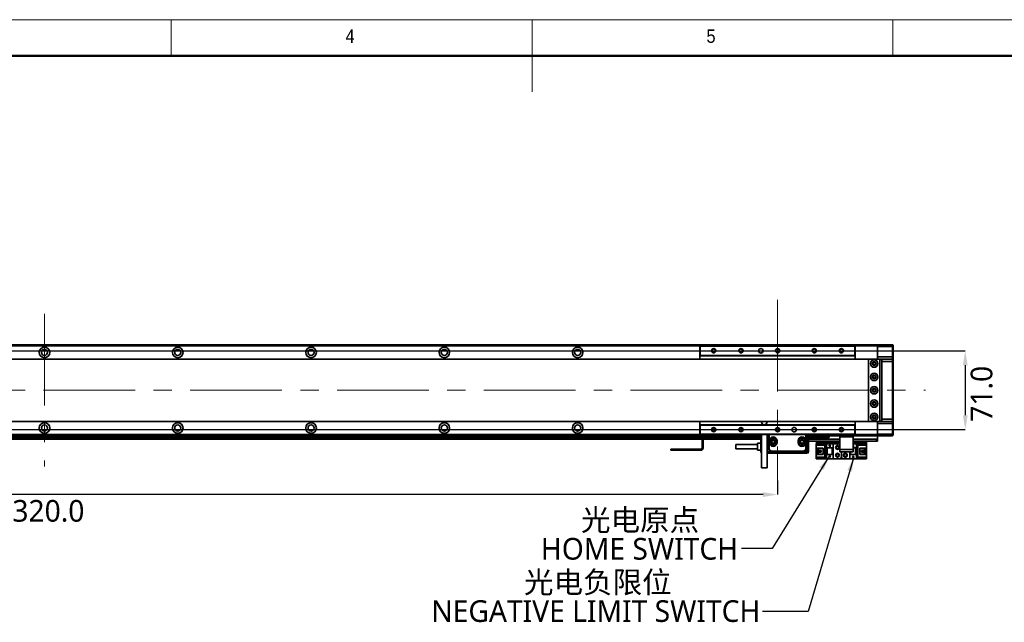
# Model space of a CAD drawing. Header units: millimetres. Extents: x 32 to 2698, y 32 to 1898.
# Tile 5 of 8: x 904 to 1790, y 1355 to 1898. Entities that reach past the tile are written whole.
import ezdxf

# ---------------------------------------------------------------- set-up
doc = ezdxf.new("R2010")
doc.units = ezdxf.units.MM
doc.header["$LTSCALE"] = 6.5
doc.header["$PDSIZE"] = -1
doc.linetypes.add('CENTERX2', pattern=[20.32, 12.7, -2.54, 2.54, -2.54])
doc.layers.add('DIMNS', color=7, linetype='Continuous')
doc.styles.add('SLDTEXTSTYLE0', font='GOTHIC.TTF', dxfattribs={"width": 0.913})
doc.styles.add('SLDTEXTSTYLE7', font='MSYH.TTC', dxfattribs={"bigfont": 'bigfont'})
doc.styles.add('SLDTEXTSTYLE9', font='MSYH.TTC')
doc.styles.get("Standard").update_dxf_attribs({"font": 'MSYH.TTC'})
doc.dimstyles.new('SLDDIMSTYLE0', dxfattribs={"dimtxt": 19.5, "dimasz": 13, "dimexe": 0, "dimexo": 0.0625, "dimgap": 4.875, "dimtad": 2, "dimdec": 1, "dimrnd": 1e-09, "dimzin": 4, "dimdsep": 46, "dimtxsty": 'SLDTEXTSTYLE9', "dimsah": 1, "dimcen": 0.09, "dimadec": 0, "dimazin": 1, "dimtfac": 1, "dimtdec": 1, "dimtofl": 0, "dimtmove": 0, "dimatfit": 3, "dimfxl": 0, "dimfrac": 2, "dimtolj": 1, "dimtzin": 12, "dimarcsym": 0})
doc.dimstyles.new('SLDDIMSTYLE2', dxfattribs={"dimtxt": 0.18, "dimasz": 13, "dimexe": 0, "dimexo": 0.0625, "dimgap": 0, "dimtad": 0, "dimtih": 1, "dimtoh": 1, "dimdec": 0, "dimrnd": 1e-09, "dimzin": 0, "dimdsep": 46, "dimtxsty": 'Standard', "dimsah": 1, "dimcen": 0.09, "dimadec": 0, "dimazin": 0, "dimtfac": 13, "dimtdec": 0, "dimtofl": 0, "dimtmove": 0, "dimatfit": 3, "dimfxl": 0, "dimfrac": 2, "dimtolj": 1, "dimtzin": 0, "dimarcsym": 0})

# ---------------------------------------------------------------- blocks, each defined once
blk = doc.blocks.new('_D_14')
at = {"layer": 'Defpoints', "color": 0}
for p in [(208.58, 1599.92), (208.58, 1528.92), (1755.08, 1528.92)]:
    blk.add_point(p, dxfattribs=at)
at = {"layer": 'DIMNS', "color": 0, "lineweight": -2}
for p, q in [((208.64, 1599.92), (1755.08, 1599.92)), ((1755.08, 1586.92), (1755.08, 1541.92)), ((208.64, 1528.92), (1755.08, 1528.92))]:
    blk.add_line(p, q, dxfattribs=at)
at = {"layer": 'DIMNS', "color": 0}
for points in [[(1757.24, 1586.92), (1752.91, 1586.92), (1755.08, 1599.92)], [(1752.91, 1541.92), (1757.24, 1541.92), (1755.08, 1528.92)]]:
    blk.add_solid(points, dxfattribs=at)
at = {"layer": 'DIMNS', "color": 0, "insert": (1759.95, 1561.19), "char_height": 19.5, "attachment_point": 2, "rotation": 90, "style": 'SLDTEXTSTYLE9'}
blk.add_mtext('\\A1;71.0', dxfattribs=at)
blk = doc.blocks.new('_D_17')
at = {"layer": 'Defpoints', "color": 0}
for p in [(266.08, 1580.42), (1586.08, 1483.14), (266.08, 1470.47)]:
    blk.add_point(p, dxfattribs=at)
at = {"layer": 'DIMNS', "color": 0, "lineweight": -2}
for p, q in [((266.08, 1580.36), (266.08, 1470.47)), ((1586.08, 1483.08), (1586.08, 1470.47)), ((1573.08, 1470.47), (279.08, 1470.47))]:
    blk.add_line(p, q, dxfattribs=at)
at = {"layer": 'DIMNS', "color": 0}
for points in [[(279.08, 1472.64), (279.08, 1468.3), (266.08, 1470.47)], [(1573.08, 1468.3), (1573.08, 1472.64), (1586.08, 1470.47)]]:
    blk.add_solid(points, dxfattribs=at)
at = {"layer": 'DIMNS', "color": 0, "insert": (922.33, 1465.59), "char_height": 19.5, "attachment_point": 2, "style": 'SLDTEXTSTYLE9'}
blk.add_mtext('\\A1;1320.0', dxfattribs=at)
blk = doc.blocks.new('SW_NOTE_0_7')
at = {"layer": 'DIMNS', "color": 0, "char_height": 19.5, "attachment_point": 2}
for s, insert, style in [('光电负限位', (-148.24, 36.14), 'SLDTEXTSTYLE7'), ('NEGATIVE LIMIT SWITCH', (-150.05, 10.14), 'SLDTEXTSTYLE9')]:
    blk.add_mtext(s, dxfattribs=dict(at, insert=insert, style=style))
blk = doc.blocks.new('SW_NOTE_0_8')
at = {"layer": 'DIMNS', "color": 0, "char_height": 19.5, "attachment_point": 2}
for s, insert, style in [('光电原点', (-91.32, 35.62), 'SLDTEXTSTYLE7'), ('HOME SWITCH', (-91.84, 9.62), 'SLDTEXTSTYLE9')]:
    blk.add_mtext(s, dxfattribs=dict(at, insert=insert, style=style))

msp = doc.modelspace()

# ---------------------------------------------------------------- linework, layer by layer
at = {"color": 7, "linetype": 'Continuous', "lineweight": 18}
for p, q in [((2697.5, 1898), (32.5, 1898)), ((1040, 1865.5), (1040, 1898)), ((1365, 1898), (1365, 1833)), ((1690, 1865.5), (1690, 1898)), ((65, 1865.5), (2665, 1865.5))]:
    msp.add_line(p, q, dxfattribs=at)
at = {"color": 7, "linetype": 'Continuous', "lineweight": 50}
msp.add_line((2665, 1865.5), (65, 1865.5), dxfattribs=at)
at = {"color": 7, "linetype": 'Continuous', "lineweight": 35}
for p, q in [((176.0783495, 1605.4181101), (1676.0783197, 1605.4181101)), ((1676.0783197, 1604.4181081), (1676.0783197, 1605.4181101)), ((1676.0783197, 1605.4181101), (1689.5783098, 1605.4181101)), ((1689.5783098, 1603.9181108), (1689.5783098, 1605.4181101)), ((1689.5783098, 1605.4181101), (1690.0783183, 1604.9181091)), ((1690.0783183, 1604.9181091), (1690.0783183, 1603.9181108)), ((1516.0783233, 1604.4181081), (1516.3783135, 1604.1181105)), ((1516.0783233, 1604.4181081), (1656.078309, 1604.4181081)), ((1516.0783233, 1595.4181104), (1516.0783233, 1604.4181081)), ((1516.0783233, 1595.4181104), (1516.3783135, 1595.7181098)), ((1516.3783135, 1604.1181105), (1516.3783135, 1595.7181098)), ((1655.7783188, 1604.1181105), (1516.3783135, 1604.1181105)), ((1516.3783135, 1595.7181098), (1655.7783188, 1595.7181098)), ((1655.7783188, 1604.1181105), (1656.078309, 1604.4181081)), ((1655.7783188, 1595.7181098), (1655.7783188, 1604.1181105)), ((1655.7783188, 1595.7181098), (1656.078309, 1595.4181104)), ((1656.078309, 1604.4181081), (1656.078309, 1595.4181104)), ((1676.0783197, 1594.4181102), (1676.0783197, 1604.4181081)), ((1689.5783098, 1603.9181108), (1676.0783197, 1603.9181108)), ((1676.0783197, 1594.4181102), (1676.0783197, 1603.9181108)), ((1689.5783098, 1603.9181108), (1690.0783183, 1603.9181108)), ((1689.5783098, 1594.4181102), (1689.5783098, 1603.9181108)), ((1690.0783183, 1603.9181108), (1690.0783183, 1594.4181102)), ((1668.578312, 1592.4181099), (183.5782828, 1592.4181099)), ((1656.078309, 1595.4181104), (1516.0783233, 1595.4181104)), ((1516.0783233, 1595.4181104), (1516.0783233, 1592.4181099)), ((1656.078309, 1595.4181104), (1656.078309, 1592.4181099)), ((1668.578312, 1592.4181099), (1668.0783184, 1591.9181088)), ((1668.0783184, 1591.9181088), (1668.0783184, 1536.9181091)), ((1677.5783153, 1592.4181099), (1668.578312, 1592.4181099)), ((1676.0783197, 1594.4181102), (1689.5783098, 1594.4181102)), ((1676.0783197, 1592.4181099), (1676.0783197, 1594.4181102)), ((1678.0783089, 1592.4181099), (1677.5783153, 1592.4181099)), ((1678.0783089, 1591.9181088), (1677.5783153, 1592.4181099)), ((1678.0783089, 1591.9181088), (1678.0783089, 1592.4181099)), ((1678.0783089, 1592.4181099), (1680.0783129, 1592.4181099)), ((1680.0783129, 1592.1181104), (1678.0783089, 1592.1181104)), ((1678.0783089, 1536.9181091), (1678.0783089, 1591.9181088)), ((1680.0783129, 1590.4181095), (1680.0783129, 1592.4181099)), ((1680.0783129, 1592.4181099), (1689.5783098, 1592.4181099)), ((1689.5783098, 1590.4181095), (1680.0783129, 1590.4181095)), ((1680.0783129, 1538.4181103), (1680.0783129, 1590.4181095)), ((1689.5783098, 1592.4181099), (1689.5783098, 1594.4181102)), ((1689.5783098, 1594.4181102), (1690.0783183, 1594.4181102)), ((1689.5783098, 1590.4181095), (1689.5783098, 1592.4181099)), ((1690.0783183, 1591.9181088), (1689.5783098, 1592.4181099)), ((1690.0783183, 1590.4181095), (1689.5783098, 1590.4181095)), ((1689.5783098, 1538.4181103), (1689.5783098, 1590.4181095)), ((1690.0783183, 1594.4181102), (1690.0783183, 1591.9181088)), ((1690.0783183, 1591.9181088), (1690.0783183, 1590.4181095)), ((1690.0783183, 1590.4181095), (1690.0783183, 1538.4181103)), ((183.5782828, 1536.4181081), (1668.578312, 1536.4181081)), ((1516.0783233, 1536.4181081), (1516.0783233, 1533.4181095)), ((1571.578324, 1536.4181081), (1571.578324, 1535.9181108)), ((1576.5783192, 1535.9181108), (1576.5783192, 1536.4181081)), ((1656.078309, 1536.4181081), (1656.078309, 1533.4181095)), ((1668.0783184, 1536.9181091), (1668.578312, 1536.4181081)), ((1668.578312, 1536.4181081), (1677.5783153, 1536.4181081)), ((1676.0783197, 1534.4181078), (1676.0783197, 1536.4181081)), ((1676.0783197, 1524.4181099), (1676.0783197, 1534.4181078)), ((1676.0783197, 1534.4181078), (1689.5783098, 1534.4181078)), ((1676.0783197, 1524.9181109), (1676.0783197, 1534.4181078)), ((1677.5783153, 1536.4181081), (1678.0783089, 1536.9181091)), ((1677.5783153, 1536.4181081), (1678.0783089, 1536.4181081)), ((1678.0783089, 1536.4181081), (1678.0783089, 1536.9181091)), ((1678.0783089, 1536.7181095), (1680.0783129, 1536.7181095)), ((1680.0783129, 1536.4181081), (1678.0783089, 1536.4181081)), ((1680.0783129, 1538.4181103), (1689.5783098, 1538.4181103)), ((1680.0783129, 1536.4181081), (1680.0783129, 1538.4181103)), ((1689.5783098, 1536.4181081), (1680.0783129, 1536.4181081)), ((1690.0783183, 1538.4181103), (1689.5783098, 1538.4181103)), ((1689.5783098, 1536.4181081), (1689.5783098, 1538.4181103)), ((1690.0783183, 1536.9181091), (1689.5783098, 1536.4181081)), ((1689.5783098, 1534.4181078), (1689.5783098, 1536.4181081)), ((1690.0783183, 1534.4181078), (1689.5783098, 1534.4181078)), ((1689.5783098, 1524.9181109), (1689.5783098, 1534.4181078)), ((1690.0783183, 1538.4181103), (1690.0783183, 1536.9181091)), ((1690.0783183, 1536.9181091), (1690.0783183, 1534.4181078)), ((1690.0783183, 1534.4181078), (1690.0783183, 1524.9181109)), ((1516.0783233, 1533.4181095), (1516.3783135, 1533.1181082)), ((1516.0783233, 1533.4181095), (1656.078309, 1533.4181095)), ((1516.0783233, 1524.4181099), (1516.0783233, 1533.4181095)), ((1516.3783135, 1533.1181082), (1516.3783135, 1524.7181112)), ((1655.7783188, 1533.1181082), (1516.3783135, 1533.1181082)), ((1655.7783188, 1533.1181082), (1656.078309, 1533.4181095)), ((1655.7783188, 1524.7181112), (1655.7783188, 1533.1181082)), ((1656.078309, 1533.4181095), (1656.078309, 1524.4181099)), ((1676.0783197, 1524.9181109), (1689.5783098, 1524.9181109)), ((1690.0783183, 1524.9181109), (1689.5783098, 1524.9181109)), ((1689.5783098, 1523.4181079), (1689.5783098, 1524.9181109)), ((1690.0783183, 1524.9181109), (1690.0783183, 1523.9181089)), ((341.0783114, 1523.4181079), (1518.34628, 1523.4181079)), ((1518.0783274, 1521.9181086), (341.0783114, 1521.9181086)), ((341.0783114, 1520.4181092), (1518.0783274, 1520.4181092)), ((1516.0783233, 1524.4181099), (1516.3783135, 1524.7181112)), ((1656.078309, 1524.4181099), (1516.0783233, 1524.4181099)), ((1516.3783135, 1524.7181112), (1655.7783188, 1524.7181112)), ((1518.0783274, 1522.4181096), (1518.0783274, 1512.4181079)), ((1519.0783145, 1522.4181096), (1518.0783274, 1522.4181096)), ((1519.0783145, 1522.4181096), (1519.0783145, 1512.4181079)), ((1571.578324, 1521.9181086), (1519.0783145, 1521.9181086)), ((1519.0783145, 1520.4181092), (1571.0783305, 1520.4181092)), ((1520.0783016, 1524.4181099), (1520.0783016, 1523.4181079)), ((1533.5783066, 1523.4181079), (1520.0783016, 1523.4181079)), ((1533.5783066, 1523.4181079), (1533.5783066, 1524.4181099)), ((1534.07833, 1523.4181079), (1533.5783066, 1523.4181079)), ((1534.07833, 1524.4181099), (1534.07833, 1523.4181079)), ((1534.07833, 1523.4181079), (1571.578324, 1523.4181079)), ((1571.0283222, 1516.8681087), (1568.0783095, 1516.8681087)), ((1568.0783095, 1516.8681087), (1568.0783095, 1510.3681105)), ((1571.0283222, 1510.3681105), (1571.0283222, 1516.8681087)), ((1571.0783305, 1516.443109), (1571.0283222, 1516.443109)), ((1571.0783305, 1509.1181079), (1571.0783305, 1521.6181109)), ((1571.578324, 1524.4181099), (1571.578324, 1494.4181087)), ((1576.5783192, 1494.4181087), (1576.5783192, 1524.4181099)), ((1576.5783192, 1523.4181079), (1578.0783297, 1523.4181079)), ((1578.0783297, 1521.9181086), (1576.5783192, 1521.9181086)), ((1576.5783192, 1521.6181109), (1578.0783297, 1521.6181109)), ((1578.0783297, 1510.9181086), (1578.0783297, 1524.4181099)), ((1578.5783233, 1524.4181099), (1578.5783233, 1518.9181099)), ((1578.5783233, 1517.3181089), (1578.5783233, 1518.9181099)), ((1579.0783169, 1518.9181099), (1578.5783233, 1518.9181099)), ((1578.5783233, 1517.3181089), (1578.5783233, 1511.1252161)), ((1578.5783233, 1517.3181089), (1579.0783169, 1517.3181089)), ((1579.0783169, 1518.9181099), (1579.0783169, 1517.3181089)), ((1580.378324, 1517.3181089), (1580.378324, 1518.9181099)), ((1583.7783219, 1517.3181089), (1583.7783219, 1518.9181099)), ((1585.078329, 1518.9181099), (1585.5783226, 1518.9181099)), ((1585.078329, 1517.3181089), (1585.078329, 1518.9181099)), ((1585.5783226, 1517.3181089), (1585.078329, 1517.3181089)), ((1585.5783226, 1518.9181099), (1585.5783226, 1517.3181089)), ((1604.5783164, 1517.3181089), (1604.5783164, 1518.9181099)), ((1604.5783164, 1518.9181099), (1605.0783099, 1518.9181099)), ((1605.0783099, 1517.3181089), (1604.5783164, 1517.3181089)), ((1605.0783099, 1518.9181099), (1605.0783099, 1517.3181089)), ((1606.3783171, 1517.3181089), (1606.3783171, 1518.9181099)), ((1609.778315, 1517.3181089), (1609.778315, 1518.9181099)), ((1611.5783157, 1518.9181099), (1611.0783221, 1518.9181099)), ((1611.0783221, 1517.3181089), (1611.0783221, 1518.9181099)), ((1611.0783221, 1517.3181089), (1611.5783157, 1517.3181089)), ((1611.5783157, 1518.9181099), (1611.5783157, 1524.4181099)), ((1611.5783157, 1517.3181089), (1611.5783157, 1518.9181099)), ((1611.5783157, 1511.1252161), (1611.5783157, 1517.3181089)), ((1612.0783092, 1524.4181099), (1612.0783092, 1510.9181086)), ((1612.0783092, 1523.4181079), (1642.0783104, 1523.4181079)), ((1632.5783135, 1521.9181086), (1612.0783092, 1521.9181086)), ((1612.0783092, 1521.6181109), (1612.5783177, 1521.6181109)), ((1612.5783177, 1509.1181079), (1612.5783177, 1521.6181109)), ((1614.0783133, 1521.6181109), (1614.0783133, 1509.1181079)), ((1642.0783104, 1520.4181092), (1614.0783133, 1520.4181092)), ((1642.0783104, 1518.4181089), (1614.0783133, 1518.4181089)), ((1620.8783092, 1515.3181086), (1620.8783092, 1516.118111)), ((1620.8783092, 1516.118111), (1630.0783159, 1516.118111)), ((1621.0783126, 1518.4181089), (1621.0783126, 1517.4181106)), ((1621.0783126, 1516.118111), (1621.0783126, 1517.4181106)), ((1630.0783159, 1516.118111), (1630.0783159, 1512.4181079)), ((1630.0783159, 1516.118111), (1636.0783132, 1516.118111)), ((1632.5783135, 1521.9181086), (1632.5783135, 1523.4181079)), ((1636.0783132, 1516.118111), (1636.0783132, 1512.4181079)), ((1636.0783132, 1516.118111), (1641.5783169, 1516.118111)), ((1642.0783104, 1523.4181079), (1642.0783104, 1524.4181099)), ((1643.0783125, 1523.4181079), (1642.0783104, 1523.4181079)), ((1642.0783104, 1522.4181096), (1642.0783104, 1523.4181079)), ((1642.0783104, 1522.4181096), (1654.0783198, 1522.4181096)), ((1642.0783104, 1510.9181086), (1642.0783104, 1522.4181096)), ((1643.0783125, 1524.4181099), (1643.0783125, 1523.4181079)), ((1643.0783125, 1523.4181079), (1653.0783178, 1523.4181079)), ((1653.0783178, 1523.4181079), (1653.0783178, 1524.4181099)), ((1654.0783198, 1523.4181079), (1653.0783178, 1523.4181079)), ((1654.0783198, 1524.4181099), (1654.0783198, 1523.4181079)), ((1654.0783198, 1523.4181079), (1676.0783197, 1523.4181079)), ((1654.0783198, 1522.4181096), (1654.0783198, 1523.4181079)), ((1654.0783198, 1510.9181086), (1654.0783198, 1522.4181096)), ((1675.0783177, 1520.4181092), (1654.0783198, 1520.4181092)), ((1675.0783177, 1518.4181089), (1654.0783198, 1518.4181089)), ((1654.0783198, 1516.118111), (1657.078311, 1516.118111)), ((1655.7783188, 1524.7181112), (1656.078309, 1524.4181099)), ((1657.078311, 1512.4181079), (1657.078311, 1516.118111)), ((1657.078311, 1516.118111), (1666.2783177, 1516.118111)), ((1666.0783144, 1517.4181106), (1666.0783144, 1518.4181089)), ((1666.0783144, 1517.4181106), (1666.0783144, 1516.118111)), ((1666.2783177, 1516.118111), (1666.2783177, 1515.3181086)), ((1675.0783177, 1518.4181089), (1675.0783177, 1520.4181092)), ((1675.0783177, 1520.4181092), (1675.7025869, 1520.4181092)), ((1676.0783197, 1518.4181089), (1675.0783177, 1518.4181089)), ((1675.7025869, 1520.4181092), (1676.0783197, 1520.4181092)), ((1676.0783197, 1523.4181079), (1676.0783197, 1524.4181099)), ((1676.0783197, 1523.3302432), (1676.0783197, 1523.4181079)), ((1689.5783098, 1523.4181079), (1676.0783197, 1523.4181079)), ((1676.0783197, 1520.5059777), (1676.0783197, 1523.3302432)), ((1676.0783197, 1520.4181092), (1676.0783197, 1520.5059777)), ((1676.0783197, 1520.4181092), (1676.0783197, 1518.4181089)), ((1690.0783183, 1523.9181089), (1689.5783098, 1523.4181079)), ((1490.0783302, 1510.4181076), (1490.0783302, 1511.4181096)), ((1490.0783302, 1511.4181096), (1490.5783238, 1511.4181096)), ((1490.5783238, 1510.4181076), (1490.0783302, 1510.4181076)), ((1490.5783238, 1511.4181096), (1490.5783238, 1510.4181076)), ((1517.0783104, 1511.4181096), (1490.5783238, 1511.4181096)), ((1517.0783104, 1510.4181076), (1490.5783238, 1510.4181076)), ((1517.0783104, 1510.4181076), (1517.0783104, 1511.4181096)), ((1518.0783274, 1512.4181079), (1519.0783145, 1512.4181079)), ((1568.0783095, 1515.6681108), (1548.5783221, 1515.6681108)), ((1548.5783221, 1513.6181096), (1548.5783221, 1515.6681108)), ((1548.5783221, 1511.5681084), (1548.5783221, 1513.6181096)), ((1548.5783221, 1511.5681084), (1568.0783095, 1511.5681084)), ((1568.0783095, 1510.3681105), (1571.0283222, 1510.3681105)), ((1571.0283222, 1510.7931102), (1571.0783305, 1510.7931102)), ((1576.5783192, 1507.6181086), (1612.5783177, 1507.6181086)), ((1578.5783233, 1511.1252161), (1578.0783297, 1510.9181086)), ((1580.078304, 1508.9181083), (1578.0783297, 1510.9181086)), ((1578.5783233, 1511.1252161), (1580.2854301, 1509.4181093)), ((1580.2854301, 1509.4181093), (1580.078304, 1508.9181083)), ((1610.0783201, 1508.9181083), (1580.078304, 1508.9181083)), ((1580.2854301, 1509.4181093), (1609.8712088, 1509.4181093)), ((1609.8712088, 1509.4181093), (1611.5783157, 1511.1252161)), ((1609.8712088, 1509.4181093), (1610.0783201, 1508.9181083)), ((1612.0783092, 1510.9181086), (1610.0783201, 1508.9181083)), ((1611.5783157, 1511.1252161), (1612.0783092, 1510.9181086)), ((1612.5783177, 1509.1181079), (1614.0783133, 1509.1181079)), ((1612.5783177, 1507.6181086), (1612.5783177, 1509.1181079)), ((1629.1783156, 1515.3181086), (1620.8783092, 1515.3181086)), ((1620.8783092, 1515.3181086), (1620.8783092, 1514.8181113)), ((1628.678322, 1514.8181113), (1620.8783092, 1514.8181113)), ((1620.8783092, 1512.2181083), (1620.8783092, 1514.8181113)), ((1620.8783092, 1512.2181083), (1627.0783098, 1512.2181083)), ((1620.8783092, 1506.6181103), (1620.8783092, 1512.2181083)), ((1622.1783163, 1506.6181103), (1622.1783163, 1512.2181083)), ((1622.6783099, 1511.8681098), (1622.6783099, 1512.2181083)), ((1627.0783098, 1511.8681098), (1622.6783099, 1511.8681098)), ((1622.6783099, 1506.9681088), (1622.6783099, 1511.8681098)), ((1625.4783125, 1510.2181079), (1623.6383172, 1510.2181079)), ((1623.6383172, 1510.2181079), (1623.6383172, 1508.6181107)), ((1623.6383172, 1508.6181107), (1625.4783125, 1508.6181107)), ((1625.4783125, 1510.2181079), (1625.4783125, 1508.6181107)), ((1627.0783098, 1512.2181083), (1627.0783098, 1506.6181103)), ((1628.678322, 1514.8181113), (1629.1783156, 1515.3181086)), ((1628.678322, 1504.0181073), (1628.678322, 1514.8181113)), ((1629.1783156, 1503.5181063), (1629.1783156, 1515.3181086)), ((1630.0783159, 1512.4181079), (1636.0783132, 1512.4181079)), ((1630.0783159, 1512.4181079), (1630.0783159, 1506.4181107)), ((1630.5783095, 1512.4181079), (1630.5783095, 1506.4181107)), ((1630.8783146, 1512.4181079), (1630.8783146, 1506.4181107)), ((1632.4783118, 1514.6181079), (1632.6783152, 1514.6181079)), ((1633.078322, 1513.41811), (1632.4783118, 1514.6181079)), ((1632.6783152, 1515.018111), (1633.4783139, 1515.018111)), ((1632.6783152, 1514.6181079), (1632.6783152, 1515.018111)), ((1633.6783172, 1514.6181079), (1633.078322, 1513.41811)), ((1633.4783139, 1515.018111), (1633.4783139, 1514.6181079)), ((1633.4783139, 1514.6181079), (1633.6783172, 1514.6181079)), ((1635.2783145, 1506.4181107), (1635.2783145, 1512.4181079)), ((1635.5783196, 1506.4181107), (1635.5783196, 1512.4181079)), ((1636.0783132, 1512.4181079), (1636.0783132, 1506.4181107)), ((1642.0783104, 1510.9181086), (1654.0783198, 1510.9181086)), ((1642.0783104, 1508.9181083), (1642.0783104, 1510.9181086)), ((1642.0783104, 1508.9181083), (1654.0783198, 1508.9181083)), ((1643.5783209, 1504.7181117), (1643.5783209, 1508.9181083)), ((1651.0783138, 1506.4181107), (1651.0783138, 1508.9181083)), ((1651.5783222, 1508.9181083), (1651.5783222, 1506.4181107)), ((1651.8783124, 1508.9181083), (1651.8783124, 1506.4181107)), ((1654.0783198, 1515.018111), (1654.6783151, 1513.8181093)), ((1654.4783117, 1513.41811), (1654.0783198, 1513.41811)), ((1654.0783198, 1512.4181079), (1657.078311, 1512.4181079)), ((1654.0783198, 1508.9181083), (1654.0783198, 1510.9181086)), ((1654.4783117, 1513.8181093), (1654.4783117, 1513.41811)), ((1654.6783151, 1513.8181093), (1654.4783117, 1513.8181093)), ((1656.2783124, 1506.4181107), (1656.2783124, 1512.4181079)), ((1656.5783175, 1506.4181107), (1656.5783175, 1512.4181079)), ((1657.078311, 1506.4181107), (1657.078311, 1512.4181079)), ((1666.2783177, 1515.3181086), (1657.9783114, 1515.3181086)), ((1657.9783114, 1515.3181086), (1658.4783198, 1514.8181113)), ((1657.9783114, 1515.3181086), (1657.9783114, 1503.5181063)), ((1666.2783177, 1514.8181113), (1658.4783198, 1514.8181113)), ((1658.4783198, 1514.8181113), (1658.4783198, 1504.0181073)), ((1660.0783171, 1512.2181083), (1666.2783177, 1512.2181083)), ((1660.0783171, 1506.6181103), (1660.0783171, 1512.2181083)), ((1664.4783171, 1511.8681098), (1660.0783171, 1511.8681098)), ((1661.6783144, 1508.6181107), (1661.6783144, 1510.2181079)), ((1663.5183098, 1510.2181079), (1661.6783144, 1510.2181079)), ((1661.6783144, 1508.6181107), (1663.5183098, 1508.6181107)), ((1663.5183098, 1508.6181107), (1663.5183098, 1510.2181079)), ((1664.4783171, 1512.2181083), (1664.4783171, 1511.8681098)), ((1664.4783171, 1511.8681098), (1664.4783171, 1506.9681088)), ((1664.9783106, 1512.2181083), (1664.9783106, 1506.6181103)), ((1666.2783177, 1514.8181113), (1666.2783177, 1515.3181086)), ((1666.2783177, 1514.8181113), (1666.2783177, 1512.2181083)), ((1666.2783177, 1512.2181083), (1666.2783177, 1506.6181103)), ((1627.0783098, 1506.6181103), (1620.8783092, 1506.6181103)), ((1620.8783092, 1504.0181073), (1620.8783092, 1506.6181103)), ((1620.8783092, 1504.0181073), (1628.678322, 1504.0181073)), ((1620.8783092, 1504.0181073), (1620.8783092, 1503.5181063)), ((1620.8783092, 1503.5181063), (1629.1783156, 1503.5181063)), ((1620.8783092, 1502.7181076), (1620.8783092, 1503.5181063)), ((1630.0783159, 1502.7181076), (1620.8783092, 1502.7181076)), ((1621.9783129, 1502.7181076), (1622.0783146, 1502.6181059)), ((1665.0783123, 1502.6181059), (1622.0783146, 1502.6181059)), ((1622.6783099, 1506.6181103), (1622.6783099, 1506.9681088)), ((1622.6783099, 1506.9681088), (1627.0783098, 1506.9681088)), ((1629.1783156, 1503.5181063), (1628.678322, 1504.0181073)), ((1630.0783159, 1506.4181107), (1630.0783159, 1502.7181076)), ((1636.0783132, 1506.4181107), (1630.0783159, 1506.4181107)), ((1636.0783132, 1502.7181076), (1630.0783159, 1502.7181076)), ((1632.4783118, 1505.0181093), (1632.6783152, 1505.0181093)), ((1633.078322, 1503.8181114), (1632.4783118, 1505.0181093)), ((1632.6783152, 1505.4181086), (1633.4783139, 1505.4181086)), ((1632.6783152, 1505.0181093), (1632.6783152, 1505.4181086)), ((1633.6783172, 1505.0181093), (1633.078322, 1503.8181114)), ((1633.4783139, 1505.4181086), (1633.4783139, 1505.0181093)), ((1633.4783139, 1505.0181093), (1633.6783172, 1505.0181093)), ((1636.0783132, 1506.4181107), (1636.0783132, 1502.7181076)), ((1641.5783169, 1502.7181076), (1636.0783132, 1502.7181076)), ((1651.0783138, 1502.7181076), (1645.5783101, 1502.7181076)), ((1651.0783138, 1502.7181076), (1651.0783138, 1506.4181107)), ((1657.078311, 1506.4181107), (1651.0783138, 1506.4181107)), ((1657.078311, 1502.7181076), (1651.0783138, 1502.7181076)), ((1653.4783097, 1504.2181107), (1654.0783198, 1505.4181086)), ((1653.6783131, 1504.2181107), (1653.4783097, 1504.2181107)), ((1653.6783131, 1503.8181114), (1653.6783131, 1504.2181107)), ((1654.4783117, 1503.8181114), (1653.6783131, 1503.8181114)), ((1654.0783198, 1505.4181086), (1654.6783151, 1504.2181107)), ((1654.4783117, 1504.2181107), (1654.4783117, 1503.8181114)), ((1654.6783151, 1504.2181107), (1654.4783117, 1504.2181107)), ((1657.078311, 1502.7181076), (1657.078311, 1506.4181107)), ((1666.2783177, 1502.7181076), (1657.078311, 1502.7181076)), ((1658.4783198, 1504.0181073), (1657.9783114, 1503.5181063)), ((1657.9783114, 1503.5181063), (1666.2783177, 1503.5181063)), ((1658.4783198, 1504.0181073), (1666.2783177, 1504.0181073)), ((1660.0783171, 1506.9681088), (1664.4783171, 1506.9681088)), ((1666.2783177, 1506.6181103), (1660.0783171, 1506.6181103)), ((1664.4783171, 1506.9681088), (1664.4783171, 1506.6181103)), ((1665.0783123, 1502.6181059), (1665.178314, 1502.7181076)), ((1666.2783177, 1506.6181103), (1666.2783177, 1504.0181073)), ((1666.2783177, 1503.5181063), (1666.2783177, 1504.0181073)), ((1666.2783177, 1503.5181063), (1666.2783177, 1502.7181076)), ((1576.5783192, 1494.4181087), (1571.578324, 1494.4181087))]:
    msp.add_line(p, q, dxfattribs=at)
at = {"color": 8, "linetype": 'Continuous', "lineweight": 35}
for p, q in [((336.0783161, 1604.4181081), (1516.0783233, 1604.4181081)), ((1656.078309, 1604.4181081), (1676.0783197, 1604.4181081)), ((341.0783114, 1524.4181099), (1516.0783233, 1524.4181099)), ((341.0783114, 1520.5059777), (1518.0783274, 1520.5059777)), ((1519.0783145, 1520.5059777), (1571.0783305, 1520.5059777)), ((1614.0783133, 1520.5059777), (1642.0783104, 1520.5059777)), ((1621.0783126, 1517.4181106), (1642.0783104, 1517.4181106)), ((1632.5783135, 1523.3302432), (1642.0783104, 1523.3302432)), ((1654.0783198, 1523.3302432), (1676.0783197, 1523.3302432)), ((1654.0783198, 1520.5059777), (1676.0783197, 1520.5059777)), ((1654.0783198, 1517.4181106), (1666.0783144, 1517.4181106)), ((1656.078309, 1524.4181099), (1676.0783197, 1524.4181099)), ((1571.0783305, 1509.1181079), (1571.578324, 1509.1181079)), ((1576.5783192, 1509.1181079), (1579.8783304, 1509.1181079)), ((1610.2783235, 1509.1181079), (1612.5783177, 1509.1181079))]:
    msp.add_line(p, q, dxfattribs=at)
at = {"color": 7, "linetype": 'Continuous', "lineweight": 35, "flags": 128}
msp.add_lwpolyline([(1641.5783169, 1516.118111), (1641.9685038, 1516.0796809), (1642.0783104, 1516.0546022)], dxfattribs=at)
at = {"color": 7, "linetype": 'Continuous', "lineweight": 35}
for centre, radius in [((926.0783161, 1598.4181094), 4.75), ((926.0783161, 1598.4181094), 2.75), ((1046.0783161, 1598.4181094), 4.75), ((1046.0783161, 1598.4181094), 2.75), ((1166.0783161, 1598.4181094), 4.75), ((1166.0783161, 1598.4181094), 2.75), ((1286.0783161, 1598.4181094), 4.75), ((1286.0783161, 1598.4181094), 2.75), ((1406.0783161, 1598.4181094), 4.75), ((1406.0783161, 1598.4181094), 2.75), ((1528.5783161, 1599.9181094), 1.95), ((1528.5783161, 1599.9181094), 1.65), ((1553.0783161, 1599.9181094), 1.95), ((1553.0783161, 1599.9181094), 1.65), ((1571.0783161, 1599.9181094), 2), ((1586.0783161, 1599.9181094), 1.95), ((1586.0783161, 1599.9181094), 1.65), ((1619.0783161, 1599.9181094), 1.95), ((1619.0783161, 1599.9181094), 1.65), ((1643.5783161, 1599.9181094), 1.95), ((1643.5783161, 1599.9181094), 1.65), ((1673.0783161, 1588.4181094), 3.36), ((1673.0783161, 1588.4181094), 1.7), ((1673.0783161, 1588.4181094), 1.6), ((1673.0783161, 1588.4181094), 1.25), ((1673.0783161, 1576.4181094), 3.36), ((1673.0783161, 1576.4181094), 1.7), ((1673.0783161, 1576.4181094), 1.6), ((1673.0783161, 1576.4181094), 1.25), ((1673.0783161, 1564.4181094), 3.36), ((1673.0783161, 1564.4181094), 1.7), ((1673.0783161, 1564.4181094), 1.6), ((1673.0783161, 1564.4181094), 1.25), ((1673.0783161, 1552.4181094), 3.36), ((1673.0783161, 1552.4181094), 1.7), ((1673.0783161, 1552.4181094), 1.6), ((1673.0783161, 1552.4181094), 1.25), ((1673.0783161, 1540.4181094), 3.36), ((926.0783161, 1530.4181094), 4.75), ((1046.0783161, 1530.4181094), 4.75), ((1166.0783161, 1530.4181094), 4.75), ((1286.0783161, 1530.4181094), 4.75), ((1406.0783161, 1530.4181094), 4.75), ((1673.0783161, 1540.4181094), 1.7), ((1673.0783161, 1540.4181094), 1.6), ((1673.0783161, 1540.4181094), 1.25), ((926.0783161, 1530.4181094), 2.75), ((1046.0783161, 1530.4181094), 2.75), ((1166.0783161, 1530.4181094), 2.75), ((1286.0783161, 1530.4181094), 2.75), ((1406.0783161, 1530.4181094), 2.75), ((1528.5783161, 1528.9181094), 1.95), ((1528.5783161, 1528.9181094), 1.65), ((1553.0783161, 1528.9181094), 1.95), ((1553.0783161, 1528.9181094), 1.65), ((1586.0783161, 1528.9181094), 1.95), ((1586.0783161, 1528.9181094), 1.65), ((1601.0783161, 1528.9181094), 2), ((1619.0783161, 1528.9181094), 1.95), ((1619.0783161, 1528.9181094), 1.65), ((1643.5783161, 1528.9181094), 1.95), ((1643.5783161, 1528.9181094), 1.65), ((1582.0783161, 1518.1181094), 1.55), ((1582.0783161, 1518.1181094), 1.3), ((1608.0783161, 1518.1181094), 1.55), ((1608.0783161, 1518.1181094), 1.3), ((1640.0783161, 1512.9181094), 1.75), ((1640.0783161, 1505.9181094), 1.75), ((1640.0783161, 1512.9181094), 1.25), ((1640.0783161, 1505.9181094), 1.25), ((1647.0783161, 1505.9181094), 1.75), ((1647.0783161, 1505.9181094), 1.25)]:
    msp.add_circle(centre, radius, dxfattribs=at)
for centre, radius, start, end in [((1525.9783161, 1604.1181094), 1.25, 13.8865403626, 166.1134596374), ((1574.0783161, 1535.9181094), 2.5, 180, 270), ((1574.0783161, 1535.9181094), 2.5, 270, 0), ((1520.0783161, 1522.4181094), 2, 90, 180), ((1520.0783161, 1522.4181094), 1, 90, 180), ((1582.0783161, 1518.9181094), 3.5, 0, 180), ((1582.0783161, 1517.3181094), 3.5, 180, 0), ((1582.0783161, 1518.9181094), 3, 0, 180), ((1582.0783161, 1517.3181094), 3, 180, 0), ((1582.0783161, 1518.9181094), 1.7, 0, 180), ((1582.0783161, 1517.3181094), 1.7, 180, 0), ((1608.0783161, 1518.9181094), 3.5, 0, 180), ((1608.0783161, 1517.3181094), 3.5, 180, 0), ((1608.0783161, 1518.9181094), 3, 0, 180), ((1608.0783161, 1517.3181094), 3, 180, 0), ((1608.0783161, 1518.9181094), 1.7, 0, 180), ((1608.0783161, 1517.3181094), 1.7, 180, 0), ((1517.0783161, 1512.4181094), 1, 270, 0), ((1517.0783161, 1512.4181094), 2, 270, 0), ((1572.5783161, 1509.1181094), 1.5, 180, 228.1896851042), ((1612.5783161, 1509.1181094), 1.5, 270, 0), ((1641.5783161, 1504.7181094), 2, 270, 0), ((1645.5783161, 1504.7181094), 2, 180, 270)]:
    msp.add_arc(centre, radius, start, end, dxfattribs=at)
for points, knots in [([(1571.0783305, 1521.6181109), (1571.1033409, 1521.6181109), (1571.1533616, 1521.6181109), (1571.3728229, 1521.6181109), (1571.5578162, 1521.6181109), (1571.578324, 1521.6181109)], [0, 0, 0, 0, 0.4706631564, 0.9413194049, 1, 1, 1, 1]), ([(1583.6820902, 1517.2523948), (1583.5932244, 1517.0966907), (1583.3838132, 1516.7297756), (1582.799742, 1516.3675674), (1582.0788152, 1516.2187448), (1581.3548958, 1516.3661103), (1580.7285223, 1516.7673375), (1580.494152, 1517.1883449), (1580.378324, 1517.3964108)], [0, 0, 0, 0, 0.1290060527, 0.3040012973, 0.4790063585, 0.6540043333, 0.8290055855, 1, 1, 1, 1]), ([(1580.4745557, 1518.983824), (1580.5634099, 1519.1395296), (1580.7728018, 1519.5064619), (1581.3568941, 1519.868637), (1582.0778162, 1520.0174743), (1582.8017395, 1519.8701222), (1583.428094, 1519.468863), (1583.6624818, 1519.047872), (1583.7783219, 1518.839808)], [0, 0, 0, 0, 0.1290020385, 0.3040032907, 0.4790012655, 0.6540063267, 0.8290015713, 1, 1, 1, 1]), ([(1609.6820833, 1517.2523948), (1609.5932233, 1517.0966899), (1609.3838217, 1516.7297663), (1608.79974, 1516.3675746), (1608.0788155, 1516.2187447), (1607.3548942, 1516.3661034), (1606.7285302, 1516.7673467), (1606.4941511, 1517.1883459), (1606.3783171, 1517.3964108)], [0, 0, 0, 0, 0.1290040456, 0.3040022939, 0.479003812, 0.65400533, 0.8290035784, 1, 1, 1, 1]), ([(1606.4745488, 1518.983824), (1606.5634088, 1519.1395289), (1606.7728103, 1519.5064525), (1607.3568921, 1519.8686442), (1608.0778165, 1520.0174742), (1608.8017379, 1519.8701154), (1609.4281019, 1519.4688722), (1609.6624809, 1519.047873), (1609.778315, 1518.839808)], [0, 0, 0, 0, 0.1290040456, 0.3040022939, 0.479003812, 0.65400533, 0.8290035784, 1, 1, 1, 1]), ([(1612.5783177, 1521.6181109), (1612.774872, 1521.6181109), (1613.1679833, 1521.6181109), (1613.6638054, 1521.6181109), (1614.010681, 1521.6181109), (1614.0557692, 1521.6181109), (1614.0783133, 1521.6181109)], [0, 0, 0, 0, 0.24999881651, 0.50000093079, 0.75000039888, 1, 1, 1, 1])]:
    msp.add_open_spline(points, degree=3, knots=knots, dxfattribs=at)
at = {"layer": 'DIMNS', "linetype": 'CENTERX2', "lineweight": 18}
for p, q in [((1586.0783161, 1645.6931094), (1586.0783161, 1483.1431094)), ((926.0783161, 1633.1931094), (926.0783161, 1495.6431094))]:
    msp.add_line(p, q, dxfattribs=at)
at = {"layer": 'DIMNS', "color": 7, "linetype": 'CENTERX2', "lineweight": 18}
msp.add_line((132.8033161, 1564.4181094), (1719.3533161, 1564.4181094), dxfattribs=at)

# ---------------------------------------------------------------- block references
at = {"layer": 'DIMNS', "color": 7}
for name, p in [('SW_NOTE_0_8', (1553.6218672, 1421.7909195)), ('SW_NOTE_0_7', (1572.499349, 1365.1988797))]:
    msp.add_blockref(name, p, dxfattribs=at)

# ---------------------------------------------------------------- texts
at = {"color": 7, "linetype": 'Continuous', "lineweight": 0, "char_height": 12.0385417, "attachment_point": 1, "style": 'SLDTEXTSTYLE0'}
for s, insert in [('4', (1197.0833333, 1889.2010189)), ('5', (1522.0833333, 1889.2010189))]:
    msp.add_mtext(s, dxfattribs=dict(at, insert=insert))

# ---------------------------------------------------------------- dimensions: what is measured, and where the dimension line sits
at = {"layer": 'DIMNS', "color": 1}
dim = msp.add_linear_dim(base=(1755.0783161, 1528.9181094), p1=(208.5783161, 1599.9181094), p2=(208.5783161, 1528.9181094), angle=90, dimstyle='SLDDIMSTYLE0', dxfattribs=at)
dim.commit()
dim.dimension.update_dxf_attribs({"geometry": '_D_14', "text_midpoint": (1755.0783161, 1561.1884612), "dimtype": 160})
at = {"layer": 'DIMNS'}
dim = msp.add_linear_dim(base=(266.0783161, 1470.4693515), p1=(1586.0783161, 1483.1431094), p2=(266.0783161, 1580.4181094), dimstyle='SLDDIMSTYLE0', dxfattribs=at)
dim.commit()
dim.dimension.update_dxf_attribs({"geometry": '_D_17', "text_midpoint": (922.3312556, 1470.4693515), "dimtype": 160})

# ---------------------------------------------------------------- leaders
at = {"layer": 'DIMNS', "color": 7}
for points in [[(1632.6783161, 1505.0181094), (1581.0944415, 1421.7909195), (1553.6218672, 1421.7909195)], [(1654.6783161, 1504.2181094), (1613.774349, 1365.1988797), (1572.499349, 1365.1988797)]]:
    msp.add_leader(points, dimstyle='SLDDIMSTYLE2', dxfattribs=at)

doc.saveas('drawing.dxf')
